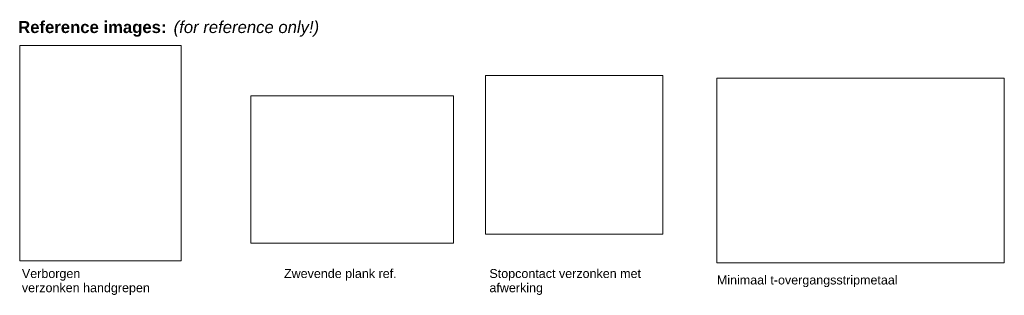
# Model space of a CAD drawing. Header units: millimetres. Extents: x -63106 to -34400, y -9418 to 31718.
# Tile 1 of 10: x -51620 to -35128, y -9418 to -4808. Entities that reach past the tile are written whole.
import ezdxf

# ---------------------------------------------------------------- set-up
doc = ezdxf.new("R2010")
doc.units = ezdxf.units.MM
doc.linetypes.add('Dash_2_', pattern=[6.35, 3.175, -3.175])
for name, color, linetype, lineweight in [('A09-G--', 8, 'Dash_2_', 5), ('A09-NT--3', 7, 'Continuous', 13), ('A09-NT--4', 7, 'Continuous', 5)]:
    doc.layers.add(name, color=color, linetype=linetype, lineweight=lineweight)
doc.styles.add('Arial_2', font='arial.ttf', dxfattribs={"height": 150})
doc.styles.add('Arial_B', font='arialbd.ttf', dxfattribs={"height": 200})
doc.styles.add('Arial_I', font='ariali.ttf', dxfattribs={"height": 200})
picture_1 = doc.add_image_def('image2.png', size_in_pixel=(564, 751))
picture_2 = doc.add_image_def('image3.png', size_in_pixel=(861, 624))
picture_3 = doc.add_image_def('image4.png', size_in_pixel=(390, 349))
picture_4 = doc.add_image_def('image9.png', size_in_pixel=(2048, 1314))

msp = doc.modelspace()

# ---------------------------------------------------------------- texts
at = {"layer": 'A09-NT--3', "char_height": 150, "attachment_point": 1, "style": 'Arial_2', "bg_fill": 3, "box_fill_scale": 1.25, "bg_fill_color": 256, "bg_fill_true_color": 13158600, "bg_fill_transparency": 0}
for s, insert, width in [('Verborgen', (-51583.3, -8979.1), 1170.464), ('Zwevende plank ref.', (-47193, -8979.1), 2276.793), ('Stopcontact verzonken met ', (-43752, -8979.1), 3126.581), ('Minimaal t-overgangsstripmetaal', (-39942.6, -9087.3), 3647.678)]:
    msp.add_mtext(s, dxfattribs=dict(at, insert=insert, width=width))
at = {"layer": 'A09-NT--4', "char_height": 200, "attachment_point": 1, "bg_fill": 3, "box_fill_scale": 1.25, "bg_fill_color": 256, "bg_fill_true_color": 13158600, "bg_fill_transparency": 0}
for s, insert, width, style in [('Reference images:', (-51645.8, -4831.2), 3062.446, 'Arial_B'), (' (for reference only!)', (-49119, -4831.2), 3110.548, 'Arial_I')]:
    msp.add_mtext(s, dxfattribs=dict(at, insert=insert, width=width, style=style))

# ---------------------------------------------------------------- pictures from other files: only their frames are drawn
at = {"layer": 'A09-G--'}
image = msp.add_image(picture_1, insert=(-51620, -8840.9), size_in_units=(2703.3, 3599.6), dxfattribs=at)
image.dxf.flags = 7
image = msp.add_image(picture_3, insert=(-43820.2, -8398.3), size_in_units=(2970.4, 2658.2), dxfattribs=at)
image.dxf.flags = 7
image = msp.add_image(picture_4, insert=(-39944.9, -8878.1), size_in_units=(4817.2, 3090.7), dxfattribs=at)
image.dxf.flags = 7
image = msp.add_image(picture_2, insert=(-47750.7, -8545.7), size_in_units=(3397.5, 2462.3), dxfattribs=at)
image.dxf.flags = 7

# ---------------------------------------------------------------- next in the draw order: texts
at = {"layer": 'A09-NT--3', "char_height": 150, "attachment_point": 1, "style": 'Arial_2', "bg_fill": 3, "box_fill_scale": 1.25, "bg_fill_color": 256, "bg_fill_true_color": 13158600, "bg_fill_transparency": 0}
for s, insert, width in [('verzonken handgrepen', (-51583.3, -9217.2), 2565.4), ('afwerking', (-43752, -9217.2), 1090.295)]:
    msp.add_mtext(s, dxfattribs=dict(at, insert=insert, width=width))

doc.saveas('drawing.dxf')
